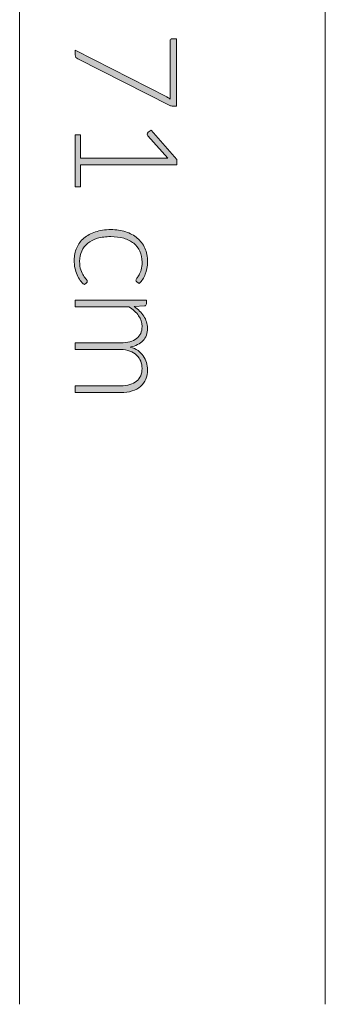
# Model space of a CAD drawing. Header units: inches. Extents: x 73 to 138, y -199 to -88.
# Tile 6 of 8: x 128.72 to 134.58, y -153.94 to -135.1. Entities that reach past the tile are written whole.
import ezdxf

# ---------------------------------------------------------------- set-up
doc = ezdxf.new("R2010")
doc.units = ezdxf.units.IN
doc.header["$MEASUREMENT"] = 0
doc.layers.add('Capa 1', color=7, linetype='Continuous')

# ---------------------------------------------------------------- blocks, each defined once
blk = doc.blocks.new('block 2')
at = {"layer": 'Capa 1'}
h = blk.add_hatch(color=251, dxfattribs=at)
h.dxf.hatch_style = 2
edge = h.paths.add_edge_path()
edge.add_spline(control_points=[(131.724, -136.755), (131.724, -136.755), (131.665, -136.755), (131.665, -136.755), (131.649, -136.755), (131.636, -136.753), (131.624, -136.75), (131.613, -136.747), (131.603, -136.743), (131.595, -136.738), (131.595, -136.738), (129.834, -135.849), (129.834, -135.849), (129.819, -135.841), (129.807, -135.832), (129.798, -135.819), (129.789, -135.807), (129.784, -135.791), (129.784, -135.771), (129.784, -135.771), (129.784, -135.682), (129.784, -135.682), (129.784, -135.682), (131.539, -136.577), (131.539, -136.577), (131.562, -136.588), (131.584, -136.603), (131.603, -136.619), (131.603, -136.619), (131.603, -135.501), (131.603, -135.501), (131.603, -135.49), (131.607, -135.482), (131.614, -135.475), (131.621, -135.468), (131.63, -135.465), (131.64, -135.465), (131.64, -135.465), (131.724, -135.465), (131.724, -135.465), (131.724, -135.465), (131.724, -136.755), (131.724, -136.755)], knot_values=[0, 0, 0, 0, 1, 1, 1, 2, 2, 2, 3, 3, 3, 4, 4, 4, 5, 5, 5, 6, 6, 6, 7, 7, 7, 8, 8, 8, 9, 9, 9, 10, 10, 10, 11, 11, 11, 12, 12, 12, 13, 13, 13, 14, 14, 14, 14], degree=3, periodic=1)
h = blk.add_hatch(color=251, dxfattribs=at)
h.dxf.hatch_style = 2
edge = h.paths.add_edge_path()
edge.add_spline(control_points=[(129.884, -137.3), (129.884, -137.3), (129.884, -137.746), (129.884, -137.746), (129.884, -137.746), (131.459, -137.746), (131.459, -137.746), (131.49, -137.746), (131.523, -137.747), (131.558, -137.75), (131.558, -137.75), (131.178, -137.322), (131.178, -137.322), (131.17, -137.313), (131.165, -137.302), (131.165, -137.289), (131.165, -137.274), (131.171, -137.262), (131.182, -137.254), (131.182, -137.254), (131.237, -137.214), (131.237, -137.214), (131.237, -137.214), (131.732, -137.775), (131.732, -137.775), (131.732, -137.775), (131.732, -137.876), (131.732, -137.876), (131.732, -137.876), (129.884, -137.876), (129.884, -137.876), (129.884, -137.876), (129.884, -138.3), (129.884, -138.3), (129.884, -138.3), (129.784, -138.3), (129.784, -138.3), (129.784, -138.3), (129.784, -137.3), (129.784, -137.3), (129.784, -137.3), (129.884, -137.3), (129.884, -137.3)], knot_values=[0, 0, 0, 0, 1, 1, 1, 2, 2, 2, 3, 3, 3, 4, 4, 4, 5, 5, 5, 6, 6, 6, 7, 7, 7, 8, 8, 8, 9, 9, 9, 10, 10, 10, 11, 11, 11, 12, 12, 12, 13, 13, 13, 14, 14, 14, 14], degree=3, periodic=1)
h = blk.add_hatch(color=251, dxfattribs=at)
h.dxf.hatch_style = 2
edge = h.paths.add_edge_path()
edge.add_spline(control_points=[(130.966, -140.115), (130.961, -140.111), (130.957, -140.107), (130.954, -140.102), (130.951, -140.098), (130.949, -140.092), (130.949, -140.085), (130.949, -140.076), (130.956, -140.063), (130.968, -140.047), (130.98, -140.031), (130.994, -140.01), (131.008, -139.984), (131.023, -139.957), (131.036, -139.924), (131.049, -139.884), (131.061, -139.845), (131.067, -139.796), (131.067, -139.74), (131.067, -139.661), (131.053, -139.591), (131.025, -139.531), (130.998, -139.47), (130.958, -139.419), (130.905, -139.377), (130.853, -139.336), (130.79, -139.304), (130.716, -139.282), (130.642, -139.26), (130.559, -139.249), (130.467, -139.249), (130.371, -139.249), (130.286, -139.26), (130.212, -139.282), (130.138, -139.305), (130.075, -139.337), (130.025, -139.378), (129.974, -139.419), (129.936, -139.469), (129.909, -139.527), (129.883, -139.586), (129.869, -139.651), (129.869, -139.722), (129.869, -139.788), (129.877, -139.843), (129.893, -139.887), (129.908, -139.932), (129.925, -139.968), (129.943, -139.997), (129.962, -140.026), (129.979, -140.048), (129.994, -140.065), (130.01, -140.082), (130.017, -140.095), (130.017, -140.106), (130.017, -140.118), (130.013, -140.127), (130.004, -140.133), (130.004, -140.133), (129.96, -140.169), (129.96, -140.169), (129.932, -140.148), (129.907, -140.121), (129.883, -140.089), (129.859, -140.057), (129.839, -140.021), (129.821, -139.981), (129.804, -139.941), (129.791, -139.897), (129.781, -139.85), (129.771, -139.803), (129.766, -139.754), (129.766, -139.703), (129.766, -139.616), (129.782, -139.537), (129.814, -139.465), (129.845, -139.393), (129.891, -139.331), (129.951, -139.28), (130.011, -139.228), (130.084, -139.188), (130.171, -139.159), (130.258, -139.131), (130.356, -139.116), (130.467, -139.116), (130.571, -139.116), (130.666, -139.13), (130.752, -139.157), (130.838, -139.185), (130.912, -139.225), (130.974, -139.277), (131.036, -139.33), (131.085, -139.394), (131.119, -139.471), (131.153, -139.547), (131.17, -139.634), (131.17, -139.733), (131.17, -139.822), (131.156, -139.9), (131.128, -139.969), (131.099, -140.038), (131.061, -140.098), (131.013, -140.15), (131.013, -140.15), (130.966, -140.115), (130.966, -140.115)], knot_values=[0, 0, 0, 0, 1, 1, 1, 2, 2, 2, 3, 3, 3, 4, 4, 4, 5, 5, 5, 6, 6, 6, 7, 7, 7, 8, 8, 8, 9, 9, 9, 10, 10, 10, 11, 11, 11, 12, 12, 12, 13, 13, 13, 14, 14, 14, 15, 15, 15, 16, 16, 16, 17, 17, 17, 18, 18, 18, 19, 19, 19, 20, 20, 20, 21, 21, 21, 22, 22, 22, 23, 23, 23, 24, 24, 24, 25, 25, 25, 26, 26, 26, 27, 27, 27, 28, 28, 28, 29, 29, 29, 30, 30, 30, 31, 31, 31, 32, 32, 32, 33, 33, 33, 34, 34, 34, 35, 35, 35, 35], degree=3, periodic=1)
h = blk.add_hatch(color=251, dxfattribs=at)
h.dxf.hatch_style = 2
edge = h.paths.add_edge_path()
edge.add_spline(control_points=[(129.784, -140.465), (129.784, -140.465), (131.148, -140.465), (131.148, -140.465), (131.148, -140.465), (131.148, -140.536), (131.148, -140.536), (131.148, -140.56), (131.137, -140.574), (131.114, -140.577), (131.114, -140.577), (130.916, -140.59), (130.916, -140.59), (130.954, -140.616), (130.988, -140.645), (131.019, -140.675), (131.05, -140.705), (131.077, -140.737), (131.099, -140.771), (131.122, -140.806), (131.139, -140.842), (131.151, -140.881), (131.164, -140.92), (131.17, -140.961), (131.17, -141.004), (131.17, -141.103), (131.141, -141.183), (131.083, -141.242), (131.025, -141.302), (130.944, -141.342), (130.841, -141.363), (130.898, -141.379), (130.947, -141.402), (130.988, -141.432), (131.029, -141.461), (131.063, -141.496), (131.09, -141.534), (131.117, -141.572), (131.137, -141.614), (131.15, -141.659), (131.163, -141.704), (131.17, -141.751), (131.17, -141.798), (131.17, -141.865), (131.159, -141.926), (131.137, -141.98), (131.114, -142.034), (131.081, -142.08), (131.037, -142.117), (130.993, -142.155), (130.939, -142.184), (130.875, -142.204), (130.811, -142.225), (130.738, -142.235), (130.656, -142.235), (130.656, -142.235), (129.784, -142.235), (129.784, -142.235), (129.784, -142.235), (129.784, -142.104), (129.784, -142.104), (129.784, -142.104), (130.656, -142.104), (130.656, -142.104), (130.79, -142.104), (130.891, -142.075), (130.961, -142.018), (131.031, -141.96), (131.066, -141.878), (131.066, -141.771), (131.066, -141.724), (131.057, -141.678), (131.04, -141.635), (131.022, -141.591), (130.997, -141.553), (130.962, -141.52), (130.928, -141.486), (130.885, -141.46), (130.834, -141.44), (130.783, -141.42), (130.724, -141.411), (130.656, -141.411), (130.656, -141.411), (129.784, -141.411), (129.784, -141.411), (129.784, -141.411), (129.784, -141.281), (129.784, -141.281), (129.784, -141.281), (130.656, -141.281), (130.656, -141.281), (130.789, -141.281), (130.89, -141.254), (130.96, -141.201), (131.031, -141.148), (131.066, -141.071), (131.066, -140.97), (131.066, -140.895), (131.044, -140.827), (130.999, -140.764), (130.955, -140.701), (130.894, -140.645), (130.815, -140.595), (130.815, -140.595), (129.784, -140.595), (129.784, -140.595), (129.784, -140.595), (129.784, -140.465), (129.784, -140.465)], knot_values=[0, 0, 0, 0, 1, 1, 1, 2, 2, 2, 3, 3, 3, 4, 4, 4, 5, 5, 5, 6, 6, 6, 7, 7, 7, 8, 8, 8, 9, 9, 9, 10, 10, 10, 11, 11, 11, 12, 12, 12, 13, 13, 13, 14, 14, 14, 15, 15, 15, 16, 16, 16, 17, 17, 17, 18, 18, 18, 19, 19, 19, 20, 20, 20, 21, 21, 21, 22, 22, 22, 23, 23, 23, 24, 24, 24, 25, 25, 25, 26, 26, 26, 27, 27, 27, 28, 28, 28, 29, 29, 29, 30, 30, 30, 31, 31, 31, 32, 32, 32, 33, 33, 33, 34, 34, 34, 35, 35, 35, 36, 36, 36, 36], degree=3, periodic=1)
at = {"layer": 'Capa 1', "lineweight": 0}
for points, knots in [([(131.724, -136.755), (131.724, -136.755), (131.665, -136.755), (131.665, -136.755), (131.649, -136.755), (131.636, -136.753), (131.624, -136.75), (131.613, -136.747), (131.603, -136.743), (131.595, -136.738), (131.595, -136.738), (129.834, -135.849), (129.834, -135.849), (129.819, -135.841), (129.807, -135.832), (129.798, -135.819), (129.789, -135.807), (129.784, -135.791), (129.784, -135.771), (129.784, -135.771), (129.784, -135.682), (129.784, -135.682), (129.784, -135.682), (131.539, -136.577), (131.539, -136.577), (131.562, -136.588), (131.584, -136.603), (131.603, -136.619), (131.603, -136.619), (131.603, -135.501), (131.603, -135.501), (131.603, -135.49), (131.607, -135.482), (131.614, -135.475), (131.621, -135.468), (131.63, -135.465), (131.64, -135.465), (131.64, -135.465), (131.724, -135.465), (131.724, -135.465), (131.724, -135.465), (131.724, -136.755), (131.724, -136.755)], [0, 0, 0, 0, 1, 1, 1, 2, 2, 2, 3, 3, 3, 4, 4, 4, 5, 5, 5, 6, 6, 6, 7, 7, 7, 8, 8, 8, 9, 9, 9, 10, 10, 10, 11, 11, 11, 12, 12, 12, 13, 13, 13, 14, 14, 14, 14]), ([(129.884, -137.3), (129.884, -137.3), (129.884, -137.746), (129.884, -137.746), (129.884, -137.746), (131.459, -137.746), (131.459, -137.746), (131.49, -137.746), (131.523, -137.747), (131.558, -137.75), (131.558, -137.75), (131.178, -137.322), (131.178, -137.322), (131.17, -137.313), (131.165, -137.302), (131.165, -137.289), (131.165, -137.274), (131.171, -137.262), (131.182, -137.254), (131.182, -137.254), (131.237, -137.214), (131.237, -137.214), (131.237, -137.214), (131.732, -137.775), (131.732, -137.775), (131.732, -137.775), (131.732, -137.876), (131.732, -137.876), (131.732, -137.876), (129.884, -137.876), (129.884, -137.876), (129.884, -137.876), (129.884, -138.3), (129.884, -138.3), (129.884, -138.3), (129.784, -138.3), (129.784, -138.3), (129.784, -138.3), (129.784, -137.3), (129.784, -137.3), (129.784, -137.3), (129.884, -137.3), (129.884, -137.3)], [0, 0, 0, 0, 1, 1, 1, 2, 2, 2, 3, 3, 3, 4, 4, 4, 5, 5, 5, 6, 6, 6, 7, 7, 7, 8, 8, 8, 9, 9, 9, 10, 10, 10, 11, 11, 11, 12, 12, 12, 13, 13, 13, 14, 14, 14, 14]), ([(130.966, -140.115), (130.961, -140.111), (130.957, -140.107), (130.954, -140.102), (130.951, -140.098), (130.949, -140.092), (130.949, -140.085), (130.949, -140.076), (130.956, -140.063), (130.968, -140.047), (130.98, -140.031), (130.994, -140.01), (131.008, -139.984), (131.023, -139.957), (131.036, -139.924), (131.049, -139.884), (131.061, -139.845), (131.067, -139.796), (131.067, -139.74), (131.067, -139.661), (131.053, -139.591), (131.025, -139.531), (130.998, -139.47), (130.958, -139.419), (130.905, -139.377), (130.853, -139.336), (130.79, -139.304), (130.716, -139.282), (130.642, -139.26), (130.559, -139.249), (130.467, -139.249), (130.371, -139.249), (130.286, -139.26), (130.212, -139.282), (130.138, -139.305), (130.075, -139.337), (130.025, -139.378), (129.974, -139.419), (129.936, -139.469), (129.909, -139.527), (129.883, -139.586), (129.869, -139.651), (129.869, -139.722), (129.869, -139.788), (129.877, -139.843), (129.893, -139.887), (129.908, -139.932), (129.925, -139.968), (129.943, -139.997), (129.962, -140.026), (129.979, -140.048), (129.994, -140.065), (130.01, -140.082), (130.017, -140.095), (130.017, -140.106), (130.017, -140.118), (130.013, -140.127), (130.004, -140.133), (130.004, -140.133), (129.96, -140.169), (129.96, -140.169), (129.932, -140.148), (129.907, -140.121), (129.883, -140.089), (129.859, -140.057), (129.839, -140.021), (129.821, -139.981), (129.804, -139.941), (129.791, -139.897), (129.781, -139.85), (129.771, -139.803), (129.766, -139.754), (129.766, -139.703), (129.766, -139.616), (129.782, -139.537), (129.814, -139.465), (129.845, -139.393), (129.891, -139.331), (129.951, -139.28), (130.011, -139.228), (130.084, -139.188), (130.171, -139.159), (130.258, -139.131), (130.356, -139.116), (130.467, -139.116), (130.571, -139.116), (130.666, -139.13), (130.752, -139.157), (130.838, -139.185), (130.912, -139.225), (130.974, -139.277), (131.036, -139.33), (131.085, -139.394), (131.119, -139.471), (131.153, -139.547), (131.17, -139.634), (131.17, -139.733), (131.17, -139.822), (131.156, -139.9), (131.128, -139.969), (131.099, -140.038), (131.061, -140.098), (131.013, -140.15), (131.013, -140.15), (130.966, -140.115), (130.966, -140.115)], [0, 0, 0, 0, 1, 1, 1, 2, 2, 2, 3, 3, 3, 4, 4, 4, 5, 5, 5, 6, 6, 6, 7, 7, 7, 8, 8, 8, 9, 9, 9, 10, 10, 10, 11, 11, 11, 12, 12, 12, 13, 13, 13, 14, 14, 14, 15, 15, 15, 16, 16, 16, 17, 17, 17, 18, 18, 18, 19, 19, 19, 20, 20, 20, 21, 21, 21, 22, 22, 22, 23, 23, 23, 24, 24, 24, 25, 25, 25, 26, 26, 26, 27, 27, 27, 28, 28, 28, 29, 29, 29, 30, 30, 30, 31, 31, 31, 32, 32, 32, 33, 33, 33, 34, 34, 34, 35, 35, 35, 35]), ([(129.784, -140.465), (129.784, -140.465), (131.148, -140.465), (131.148, -140.465), (131.148, -140.465), (131.148, -140.536), (131.148, -140.536), (131.148, -140.56), (131.137, -140.574), (131.114, -140.577), (131.114, -140.577), (130.916, -140.59), (130.916, -140.59), (130.954, -140.616), (130.988, -140.645), (131.019, -140.675), (131.05, -140.705), (131.077, -140.737), (131.099, -140.771), (131.122, -140.806), (131.139, -140.842), (131.151, -140.881), (131.164, -140.92), (131.17, -140.961), (131.17, -141.004), (131.17, -141.103), (131.141, -141.183), (131.083, -141.242), (131.025, -141.302), (130.944, -141.342), (130.841, -141.363), (130.898, -141.379), (130.947, -141.402), (130.988, -141.432), (131.029, -141.461), (131.063, -141.496), (131.09, -141.534), (131.117, -141.572), (131.137, -141.614), (131.15, -141.659), (131.163, -141.704), (131.17, -141.751), (131.17, -141.798), (131.17, -141.865), (131.159, -141.926), (131.137, -141.98), (131.114, -142.034), (131.081, -142.08), (131.037, -142.117), (130.993, -142.155), (130.939, -142.184), (130.875, -142.204), (130.811, -142.225), (130.738, -142.235), (130.656, -142.235), (130.656, -142.235), (129.784, -142.235), (129.784, -142.235), (129.784, -142.235), (129.784, -142.104), (129.784, -142.104), (129.784, -142.104), (130.656, -142.104), (130.656, -142.104), (130.79, -142.104), (130.891, -142.075), (130.961, -142.018), (131.031, -141.96), (131.066, -141.878), (131.066, -141.771), (131.066, -141.724), (131.057, -141.678), (131.04, -141.635), (131.022, -141.591), (130.997, -141.553), (130.962, -141.52), (130.928, -141.486), (130.885, -141.46), (130.834, -141.44), (130.783, -141.42), (130.724, -141.411), (130.656, -141.411), (130.656, -141.411), (129.784, -141.411), (129.784, -141.411), (129.784, -141.411), (129.784, -141.281), (129.784, -141.281), (129.784, -141.281), (130.656, -141.281), (130.656, -141.281), (130.789, -141.281), (130.89, -141.254), (130.96, -141.201), (131.031, -141.148), (131.066, -141.071), (131.066, -140.97), (131.066, -140.895), (131.044, -140.827), (130.999, -140.764), (130.955, -140.701), (130.894, -140.645), (130.815, -140.595), (130.815, -140.595), (129.784, -140.595), (129.784, -140.595), (129.784, -140.595), (129.784, -140.465), (129.784, -140.465)], [0, 0, 0, 0, 1, 1, 1, 2, 2, 2, 3, 3, 3, 4, 4, 4, 5, 5, 5, 6, 6, 6, 7, 7, 7, 8, 8, 8, 9, 9, 9, 10, 10, 10, 11, 11, 11, 12, 12, 12, 13, 13, 13, 14, 14, 14, 15, 15, 15, 16, 16, 16, 17, 17, 17, 18, 18, 18, 19, 19, 19, 20, 20, 20, 21, 21, 21, 22, 22, 22, 23, 23, 23, 24, 24, 24, 25, 25, 25, 26, 26, 26, 27, 27, 27, 28, 28, 28, 29, 29, 29, 30, 30, 30, 31, 31, 31, 32, 32, 32, 33, 33, 33, 34, 34, 34, 35, 35, 35, 36, 36, 36, 36])]:
    blk.add_open_spline(points, degree=3, knots=knots, dxfattribs=at)

msp = doc.modelspace()

# ---------------------------------------------------------------- linework, layer by layer
at = {"layer": 'Capa 1', "color": 251, "lineweight": 9}
for points in [[(134.576, -99.796), (134.576, -153.942)], [(128.721, -124.052), (128.721, -153.943)]]:
    msp.add_lwpolyline(points, dxfattribs=at)

# ---------------------------------------------------------------- block references
at = {"layer": 'Capa 1'}
msp.add_blockref('block 2', (0, 0), dxfattribs=at)

doc.saveas('drawing.dxf')
